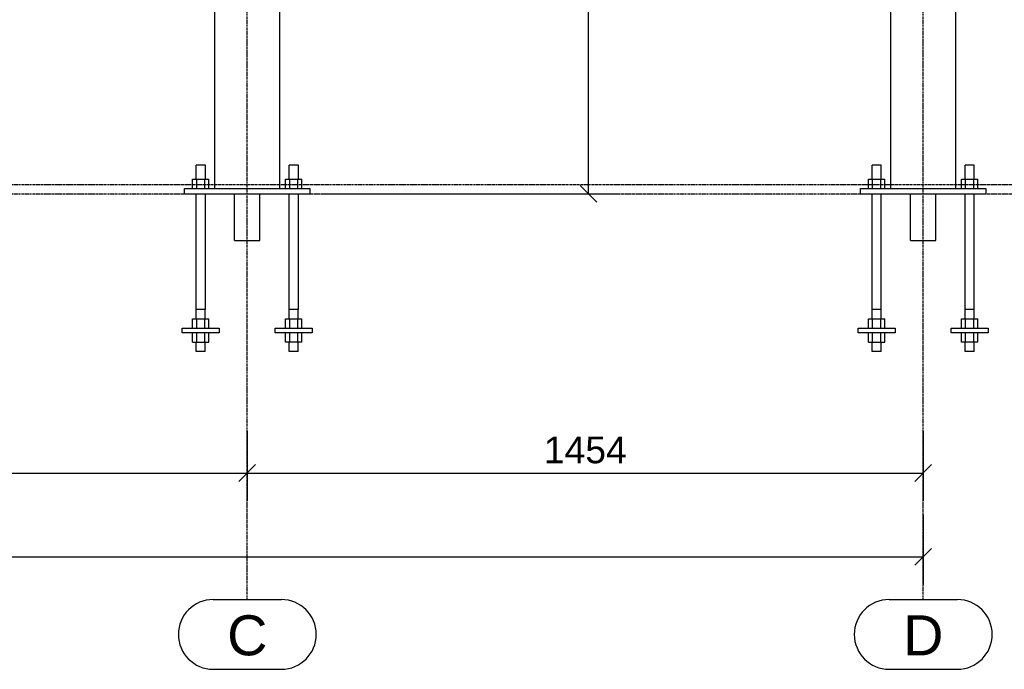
# Model space of a CAD drawing. Header units: millimetres. Extents: x 25 to 224619, y 20 to 11454.
# Tile 9 of 105: x 31011 to 33129, y 450 to 1846. Entities that reach past the tile are written whole.
import ezdxf

# ---------------------------------------------------------------- set-up
doc = ezdxf.new("R2010")
doc.units = ezdxf.units.MM
doc.linetypes.add('DXK_LINE_DOT3', pattern=[5.9187, 2.979, -0.9799, 0.9799, -0.9799])
for name, color, linetype in [('ACIER_VISIBLE', 7, 'Continuous'), ('COTATIONS', 7, 'Continuous'), ('MAILLAGE', 7, 'Continuous')]:
    doc.layers.add(name, color=color, linetype=linetype)
doc.styles.add('Arial', font='arial.ttf', dxfattribs={"height": 0.2})

# ---------------------------------------------------------------- blocks, each defined once
blk = doc.blocks.new('GridLine-1649644-21063 - 20641')
at = {"layer": 'MAILLAGE', "color": 7, "linetype": 'DXK_LINE_DOT3'}
blk.add_line((24523.5, 1471.8), (33938.3, 1471.8), dxfattribs=at)
blk = doc.blocks.new('GridLine-1649644-35267 - 20641')
at = {"layer": 'MAILLAGE', "color": 7, "linetype": 'DXK_LINE_DOT3'}
blk.add_line((32954.6, 600), (32954.6, 7201.8), dxfattribs=at)
at = {"layer": 'MAILLAGE', "color": 7, "linetype": 'Continuous'}
for p, q in [((32881.2, 600), (33027.9, 600)), ((32881.2, 450), (33027.9, 450))]:
    blk.add_line(p, q, dxfattribs=at)
for centre, start, end in [((32881.2, 525), 90, 270), ((33027.9, 525), 270, 90)]:
    blk.add_arc(centre, 75, start, end, dxfattribs=at)
at = {"layer": 'MAILLAGE', "color": 7, "linetype": 'Continuous', "style": 'Arial'}
blk.add_text('D', height=86, dxfattribs=at).set_placement((32911.2, 480))
blk = doc.blocks.new('GridLine-1649644-21064 - 20641')
at = {"layer": 'MAILLAGE', "color": 7, "linetype": 'DXK_LINE_DOT3'}
blk.add_line((24523.5, 1491.8), (33938.3, 1491.8), dxfattribs=at)
blk = doc.blocks.new('GridLine-1649644-35266 - 20641')
at = {"layer": 'MAILLAGE', "color": 7, "linetype": 'DXK_LINE_DOT3'}
blk.add_line((31500.8, 600), (31500.8, 7201.8), dxfattribs=at)
at = {"layer": 'MAILLAGE', "color": 7, "linetype": 'Continuous'}
for p, q in [((31427.5, 600), (31574.1, 600)), ((31427.5, 450), (31574.1, 450))]:
    blk.add_line(p, q, dxfattribs=at)
for centre, start, end in [((31427.5, 525), 90, 270), ((31574.1, 525), 270, 90)]:
    blk.add_arc(centre, 75, start, end, dxfattribs=at)
at = {"layer": 'MAILLAGE', "color": 7, "linetype": 'Continuous', "style": 'Arial'}
blk.add_text('C', height=86, dxfattribs=at).set_placement((31457.5, 480))
blk = doc.blocks.new('Part-1649644-20681 - 20641')
at = {"layer": 'ACIER_VISIBLE', "color": 136, "linetype": 'Continuous'}
for p, q in [((31430.8, 1483.2), (31430.8, 3343.8)), ((31433.9, 3343.8), (31434.2, 3343.8)), ((31434.2, 3343.8), (31436.4, 3343.8)), ((31447.2, 3343.8), (31442.7, 3343.8)), ((31526.6, 3343.8), (31520.6, 3343.8)), ((31544.8, 3343.8), (31538.9, 3343.8)), ((31558.6, 3343.8), (31554, 3343.8)), ((31564.9, 3343.8), (31567.1, 3343.8)), ((31567.1, 3343.8), (31567.3, 3343.8)), ((31570.5, 2981.5), (31570.5, 3343.8)), ((31570.5, 1483.2), (31570.5, 2908.3))]:
    blk.add_line(p, q, dxfattribs=at)
blk = doc.blocks.new('Part-1649644-20686 - 20641')
at = {"layer": 'ACIER_VISIBLE', "color": 136, "linetype": 'Continuous'}
for p, q in [((32884.6, 2981.5), (32884.6, 3343.8)), ((32887.7, 3343.8), (32888, 3343.8)), ((32888, 3343.8), (32890.2, 3343.8)), ((32901, 3343.8), (32896.5, 3343.8)), ((32980.3, 3343.8), (32974.4, 3343.8)), ((32998.6, 3343.8), (32992.7, 3343.8)), ((33012.3, 3343.8), (33007.8, 3343.8)), ((33018.6, 3343.8), (33020.8, 3343.8)), ((33020.8, 3343.8), (33021.1, 3343.8)), ((33024.3, 1483.2), (33024.3, 3343.8)), ((32884.6, 1483.2), (32884.6, 2908.3))]:
    blk.add_line(p, q, dxfattribs=at)
blk = doc.blocks.new('Part-1649644-24939 - 20641')
at = {"layer": 'ACIER_VISIBLE', "color": 136, "linetype": 'Continuous'}
for p, q in [((31360.6, 1183.2), (31440.6, 1183.2)), ((31360.6, 1173.2), (31360.6, 1183.2)), ((31440.6, 1173.2), (31360.6, 1173.2)), ((31440.6, 1183.2), (31440.6, 1173.2))]:
    blk.add_line(p, q, dxfattribs=at)
blk = doc.blocks.new('Part-1649644-24946 - 20641')
at = {"layer": 'ACIER_VISIBLE', "color": 136, "linetype": 'Continuous'}
for p, q in [((33037.1, 1183.2), (33037.1, 1203.2)), ((33037.1, 1203.2), (33071.7, 1203.2)), ((33045.7, 1183.2), (33045.7, 1203.2)), ((33063.1, 1183.2), (33063.1, 1203.2)), ((33071.7, 1183.2), (33071.7, 1203.2))]:
    blk.add_line(p, q, dxfattribs=at)
blk = doc.blocks.new('Part-1649644-24947 - 20641')
at = {"layer": 'ACIER_VISIBLE', "color": 136, "linetype": 'Continuous'}
for p, q in [((32814.4, 1183.2), (32894.4, 1183.2)), ((32814.4, 1173.2), (32814.4, 1183.2)), ((32894.4, 1173.2), (32814.4, 1173.2)), ((32894.4, 1183.2), (32894.4, 1173.2))]:
    blk.add_line(p, q, dxfattribs=at)
blk = doc.blocks.new('Part-1649644-24935 - 20641')
at = {"layer": 'ACIER_VISIBLE', "color": 136, "linetype": 'Continuous'}
for p, q in [((31560.6, 1183.2), (31640.6, 1183.2)), ((31560.6, 1173.2), (31560.6, 1183.2)), ((31640.6, 1173.2), (31560.6, 1173.2)), ((31640.6, 1183.2), (31640.6, 1173.2))]:
    blk.add_line(p, q, dxfattribs=at)
blk = doc.blocks.new('Part-1649644-24937 - 20641')
at = {"layer": 'ACIER_VISIBLE', "color": 136, "linetype": 'Continuous'}
for p, q in [((31583.3, 1153.2), (31583.3, 1173.2)), ((31592, 1153.2), (31592, 1173.2)), ((31609.3, 1153.2), (31609.3, 1173.2)), ((31618, 1153.2), (31618, 1173.2)), ((31618, 1153.2), (31583.3, 1153.2))]:
    blk.add_line(p, q, dxfattribs=at)
blk = doc.blocks.new('Part-1649644-20925 - 20641')
at = {"layer": 'ACIER_VISIBLE', "color": 136, "linetype": 'Continuous'}
for p, q in [((31365.6, 1471.2), (31365.6, 1483.2)), ((31365.6, 1483.2), (31635.6, 1483.2)), ((31635.6, 1483.2), (31635.6, 1471.2)), ((31635.6, 1471.2), (31365.6, 1471.2))]:
    blk.add_line(p, q, dxfattribs=at)
blk = doc.blocks.new('Part-1649644-20927 - 20641')
at = {"color": 136, "linetype": 'Continuous'}
for p, q in [((31610.6, 1533.2), (31590.6, 1533.2)), ((31590.6, 1503.2), (31590.6, 1533.2)), ((31610.6, 1503.2), (31610.6, 1533.2)), ((31590.6, 1223.2), (31590.6, 1471.2)), ((31610.6, 1223.2), (31610.6, 1471.2)), ((31610.6, 1223.2), (31590.6, 1223.2)), ((31591.1, 1203.2), (31591.1, 1223.2)), ((31610.1, 1203.2), (31610.1, 1223.2)), ((31591.1, 1133.2), (31591.1, 1153.2)), ((31610.1, 1133.2), (31610.1, 1153.2)), ((31610.1, 1133.2), (31591.1, 1133.2))]:
    blk.add_line(p, q, dxfattribs=at)
blk = doc.blocks.new('Part-1649644-20928 - 20641')
at = {"layer": 'ACIER_VISIBLE', "color": 136, "linetype": 'Continuous'}
for p, q in [((31583.3, 1483.2), (31583.3, 1503.2)), ((31583.3, 1503.2), (31618, 1503.2)), ((31592, 1483.2), (31592, 1503.2)), ((31609.3, 1483.2), (31609.3, 1503.2)), ((31618, 1483.2), (31618, 1503.2))]:
    blk.add_line(p, q, dxfattribs=at)
blk = doc.blocks.new('Part-1649644-20929 - 20641')
at = {"color": 136, "linetype": 'Continuous'}
for p, q in [((31410.6, 1533.2), (31390.6, 1533.2)), ((31390.6, 1503.2), (31390.6, 1533.2)), ((31410.6, 1503.2), (31410.6, 1533.2)), ((31390.6, 1223.2), (31390.6, 1471.2)), ((31410.6, 1223.2), (31410.6, 1471.2)), ((31410.6, 1223.2), (31390.6, 1223.2)), ((31391.1, 1203.2), (31391.1, 1223.2)), ((31410.1, 1203.2), (31410.1, 1223.2)), ((31391.1, 1133.2), (31391.1, 1153.2)), ((31410.1, 1133.2), (31410.1, 1153.2)), ((31410.1, 1133.2), (31391.1, 1133.2))]:
    blk.add_line(p, q, dxfattribs=at)
blk = doc.blocks.new('Part-1649644-20930 - 20641')
at = {"layer": 'ACIER_VISIBLE', "color": 136, "linetype": 'Continuous'}
for p, q in [((31383.3, 1483.2), (31383.3, 1503.2)), ((31383.3, 1503.2), (31418, 1503.2)), ((31392, 1483.2), (31392, 1503.2)), ((31409.3, 1483.2), (31409.3, 1503.2)), ((31418, 1483.2), (31418, 1503.2))]:
    blk.add_line(p, q, dxfattribs=at)
blk = doc.blocks.new('Part-1649644-20931 - 20641')
at = {"layer": 'ACIER_VISIBLE', "color": 136, "linetype": 'Continuous'}
for p, q in [((31473.1, 1371.2), (31473.1, 1471.2)), ((31528.1, 1371.2), (31528.1, 1471.2)), ((31473.1, 1371.2), (31528.1, 1371.2))]:
    blk.add_line(p, q, dxfattribs=at)
blk = doc.blocks.new('Part-1649644-20933 - 20641')
at = {"layer": 'ACIER_VISIBLE', "color": 136, "linetype": 'Continuous'}
for p, q in [((32819.4, 1471.2), (32819.4, 1483.2)), ((32819.4, 1483.2), (33089.4, 1483.2)), ((33089.4, 1483.2), (33089.4, 1471.2)), ((33089.4, 1471.2), (32819.4, 1471.2))]:
    blk.add_line(p, q, dxfattribs=at)
blk = doc.blocks.new('Part-1649644-20935 - 20641')
at = {"color": 136, "linetype": 'Continuous'}
for p, q in [((33064.4, 1533.2), (33044.4, 1533.2)), ((33044.4, 1503.2), (33044.4, 1533.2)), ((33064.4, 1503.2), (33064.4, 1533.2)), ((33044.4, 1223.2), (33044.4, 1471.2)), ((33064.4, 1223.2), (33064.4, 1471.2)), ((33064.4, 1223.2), (33044.4, 1223.2)), ((33044.9, 1203.2), (33044.9, 1223.2)), ((33063.9, 1203.2), (33063.9, 1223.2)), ((33044.9, 1133.2), (33044.9, 1153.2)), ((33063.9, 1133.2), (33063.9, 1153.2)), ((33063.9, 1133.2), (33044.9, 1133.2))]:
    blk.add_line(p, q, dxfattribs=at)
blk = doc.blocks.new('Part-1649644-20936 - 20641')
at = {"layer": 'ACIER_VISIBLE', "color": 136, "linetype": 'Continuous'}
for p, q in [((33037.1, 1483.2), (33037.1, 1503.2)), ((33037.1, 1503.2), (33071.7, 1503.2)), ((33045.7, 1483.2), (33045.7, 1503.2)), ((33063.1, 1483.2), (33063.1, 1503.2)), ((33071.7, 1483.2), (33071.7, 1503.2))]:
    blk.add_line(p, q, dxfattribs=at)
blk = doc.blocks.new('Part-1649644-20937 - 20641')
at = {"color": 136, "linetype": 'Continuous'}
for p, q in [((32864.4, 1533.2), (32844.4, 1533.2)), ((32844.4, 1503.2), (32844.4, 1533.2)), ((32864.4, 1503.2), (32864.4, 1533.2)), ((32844.4, 1223.2), (32844.4, 1471.2)), ((32864.4, 1223.2), (32864.4, 1471.2)), ((32864.4, 1223.2), (32844.4, 1223.2)), ((32844.9, 1203.2), (32844.9, 1223.2)), ((32863.9, 1203.2), (32863.9, 1223.2)), ((32844.9, 1133.2), (32844.9, 1153.2)), ((32863.9, 1133.2), (32863.9, 1153.2)), ((32863.9, 1133.2), (32844.9, 1133.2))]:
    blk.add_line(p, q, dxfattribs=at)
blk = doc.blocks.new('Part-1649644-20938 - 20641')
at = {"layer": 'ACIER_VISIBLE', "color": 136, "linetype": 'Continuous'}
for p, q in [((32837.1, 1483.2), (32837.1, 1503.2)), ((32837.1, 1503.2), (32871.7, 1503.2)), ((32845.7, 1483.2), (32845.7, 1503.2)), ((32863.1, 1483.2), (32863.1, 1503.2)), ((32871.7, 1483.2), (32871.7, 1503.2))]:
    blk.add_line(p, q, dxfattribs=at)
blk = doc.blocks.new('Part-1649644-20939 - 20641')
at = {"layer": 'ACIER_VISIBLE', "color": 136, "linetype": 'Continuous'}
for p, q in [((32926.9, 1371.2), (32926.9, 1471.2)), ((32981.9, 1371.2), (32981.9, 1471.2)), ((32926.9, 1371.2), (32981.9, 1371.2))]:
    blk.add_line(p, q, dxfattribs=at)
blk = doc.blocks.new('Part-1649644-24938 - 20641')
at = {"layer": 'ACIER_VISIBLE', "color": 136, "linetype": 'Continuous'}
for p, q in [((31583.3, 1183.2), (31583.3, 1203.2)), ((31583.3, 1203.2), (31618, 1203.2)), ((31592, 1183.2), (31592, 1203.2)), ((31609.3, 1183.2), (31609.3, 1203.2)), ((31618, 1183.2), (31618, 1203.2))]:
    blk.add_line(p, q, dxfattribs=at)
blk = doc.blocks.new('Part-1649644-24941 - 20641')
at = {"layer": 'ACIER_VISIBLE', "color": 136, "linetype": 'Continuous'}
for p, q in [((31383.3, 1153.2), (31383.3, 1173.2)), ((31392, 1153.2), (31392, 1173.2)), ((31409.3, 1153.2), (31409.3, 1173.2)), ((31418, 1153.2), (31418, 1173.2)), ((31383.3, 1153.2), (31418, 1153.2))]:
    blk.add_line(p, q, dxfattribs=at)
blk = doc.blocks.new('Part-1649644-24942 - 20641')
at = {"layer": 'ACIER_VISIBLE', "color": 136, "linetype": 'Continuous'}
for p, q in [((31383.3, 1183.2), (31383.3, 1203.2)), ((31383.3, 1203.2), (31418, 1203.2)), ((31392, 1183.2), (31392, 1203.2)), ((31409.3, 1183.2), (31409.3, 1203.2)), ((31418, 1183.2), (31418, 1203.2))]:
    blk.add_line(p, q, dxfattribs=at)
blk = doc.blocks.new('Part-1649644-24943 - 20641')
at = {"layer": 'ACIER_VISIBLE', "color": 136, "linetype": 'Continuous'}
for p, q in [((33014.4, 1183.2), (33094.4, 1183.2)), ((33014.4, 1173.2), (33014.4, 1183.2)), ((33094.4, 1173.2), (33014.4, 1173.2)), ((33094.4, 1183.2), (33094.4, 1173.2))]:
    blk.add_line(p, q, dxfattribs=at)
blk = doc.blocks.new('Part-1649644-24945 - 20641')
at = {"layer": 'ACIER_VISIBLE', "color": 136, "linetype": 'Continuous'}
for p, q in [((33037.1, 1153.2), (33037.1, 1173.2)), ((33045.7, 1153.2), (33045.7, 1173.2)), ((33063.1, 1153.2), (33063.1, 1173.2)), ((33071.7, 1153.2), (33071.7, 1173.2)), ((33071.7, 1153.2), (33037.1, 1153.2))]:
    blk.add_line(p, q, dxfattribs=at)
blk = doc.blocks.new('Part-1649644-24949 - 20641')
at = {"layer": 'ACIER_VISIBLE', "color": 136, "linetype": 'Continuous'}
for p, q in [((32837.1, 1153.2), (32837.1, 1173.2)), ((32845.7, 1153.2), (32845.7, 1173.2)), ((32863.1, 1153.2), (32863.1, 1173.2)), ((32871.7, 1153.2), (32871.7, 1173.2)), ((32837.1, 1153.2), (32871.7, 1153.2))]:
    blk.add_line(p, q, dxfattribs=at)
blk = doc.blocks.new('Part-1649644-24950 - 20641')
at = {"layer": 'ACIER_VISIBLE', "color": 136, "linetype": 'Continuous'}
for p, q in [((32837.1, 1183.2), (32837.1, 1203.2)), ((32837.1, 1203.2), (32871.7, 1203.2)), ((32845.7, 1183.2), (32845.7, 1203.2)), ((32863.1, 1183.2), (32863.1, 1203.2)), ((32871.7, 1183.2), (32871.7, 1203.2))]:
    blk.add_line(p, q, dxfattribs=at)
blk = doc.blocks.new('StraightDimension-1649644-36881 - 20641')
at = {"layer": 'COTATIONS', "color": 7, "linetype": 'Continuous'}
for p, q in [((31500.8, 961.8), (31500.8, 811.8)), ((32954.6, 961.8), (32954.6, 811.8)), ((31518.8, 889.8), (31482.8, 853.8)), ((32936.6, 853.8), (32972.6, 889.8)), ((31500.8, 871.8), (32954.6, 871.8))]:
    blk.add_line(p, q, dxfattribs=at)
at = {"color": 0}
blk.add_wipeout([(32328.6, 880.8), (32328.6, 964.8), (32126.7, 964.8), (32126.7, 880.8)], dxfattribs=at).dxf.layer = 'COTATIONS'
at = {"layer": 'COTATIONS', "color": 7, "style": 'Arial'}
blk.add_text('1454', height=57.3, dxfattribs=at).set_placement((32138.7, 892.8))
blk = doc.blocks.new('StraightDimension-1649644-36882 - 20641')
at = {"layer": 'COTATIONS', "color": 7, "linetype": 'Continuous'}
for p, q in [((31500.8, 961.8), (31500.8, 811.8)), ((31482.8, 853.8), (31518.8, 889.8)), ((27639.5, 871.8), (31500.8, 871.8))]:
    blk.add_line(p, q, dxfattribs=at)
blk = doc.blocks.new('StraightDimension-1649644-27972 - 20641')
at = {"layer": 'COTATIONS', "color": 7, "linetype": 'Continuous'}
for p, q in [((32252.5, 2888.8), (32216.5, 2924.8)), ((31671.8, 2906.8), (32294.5, 2906.8)), ((32234.5, 1471.8), (32234.5, 2906.8)), ((32216.5, 1489.8), (32252.5, 1453.8)), ((31665.6, 1471.8), (32294.5, 1471.8))]:
    blk.add_line(p, q, dxfattribs=at)
at = {"color": 0}
blk.add_wipeout([(32225.5, 2315.5), (32120.5, 2315.5), (32120.5, 2063.2), (32225.5, 2063.2)], dxfattribs=at).dxf.layer = 'COTATIONS'
at = {"layer": 'COTATIONS', "color": 7, "style": 'Arial'}
blk.add_text('1435', height=71.63, rotation=90.0002, dxfattribs=at).set_placement((32210.5, 2078.2))
blk = doc.blocks.new('StraightDimension-1649644-36889 - 20641')
at = {"layer": 'COTATIONS', "color": 7, "linetype": 'Continuous'}
for p, q in [((32954.6, 781.8), (32954.6, 631.8)), ((32936.6, 673.8), (32972.6, 709.8)), ((25823.5, 691.8), (32954.6, 691.8))]:
    blk.add_line(p, q, dxfattribs=at)

msp = doc.modelspace()

# ---------------------------------------------------------------- block references
for name in ['GridLine-1649644-35266 - 20641', 'GridLine-1649644-35267 - 20641', 'Part-1649644-20681 - 20641', 'Part-1649644-20686 - 20641', 'GridLine-1649644-21064 - 20641', 'GridLine-1649644-21063 - 20641', 'Part-1649644-20929 - 20641', 'Part-1649644-20927 - 20641', 'Part-1649644-20937 - 20641', 'Part-1649644-20935 - 20641', 'Part-1649644-20925 - 20641', 'Part-1649644-20930 - 20641', 'Part-1649644-20928 - 20641', 'Part-1649644-20933 - 20641', 'Part-1649644-20938 - 20641', 'Part-1649644-20936 - 20641', 'Part-1649644-20931 - 20641', 'Part-1649644-20939 - 20641', 'Part-1649644-24942 - 20641', 'Part-1649644-24938 - 20641', 'Part-1649644-24950 - 20641', 'Part-1649644-24946 - 20641', 'Part-1649644-24939 - 20641', 'Part-1649644-24941 - 20641', 'Part-1649644-24935 - 20641', 'Part-1649644-24937 - 20641', 'Part-1649644-24947 - 20641', 'Part-1649644-24949 - 20641', 'Part-1649644-24943 - 20641', 'Part-1649644-24945 - 20641']:
    msp.add_blockref(name, (0, 0))

# ---------------------------------------------------------------- next in the draw order: block references
for name in ['StraightDimension-1649644-27972 - 20641', 'StraightDimension-1649644-36881 - 20641', 'StraightDimension-1649644-36889 - 20641']:
    msp.add_blockref(name, (0, 0))

# ---------------------------------------------------------------- next in the draw order: block references
msp.add_blockref('StraightDimension-1649644-36882 - 20641', (0, 0))

doc.saveas('drawing.dxf')
